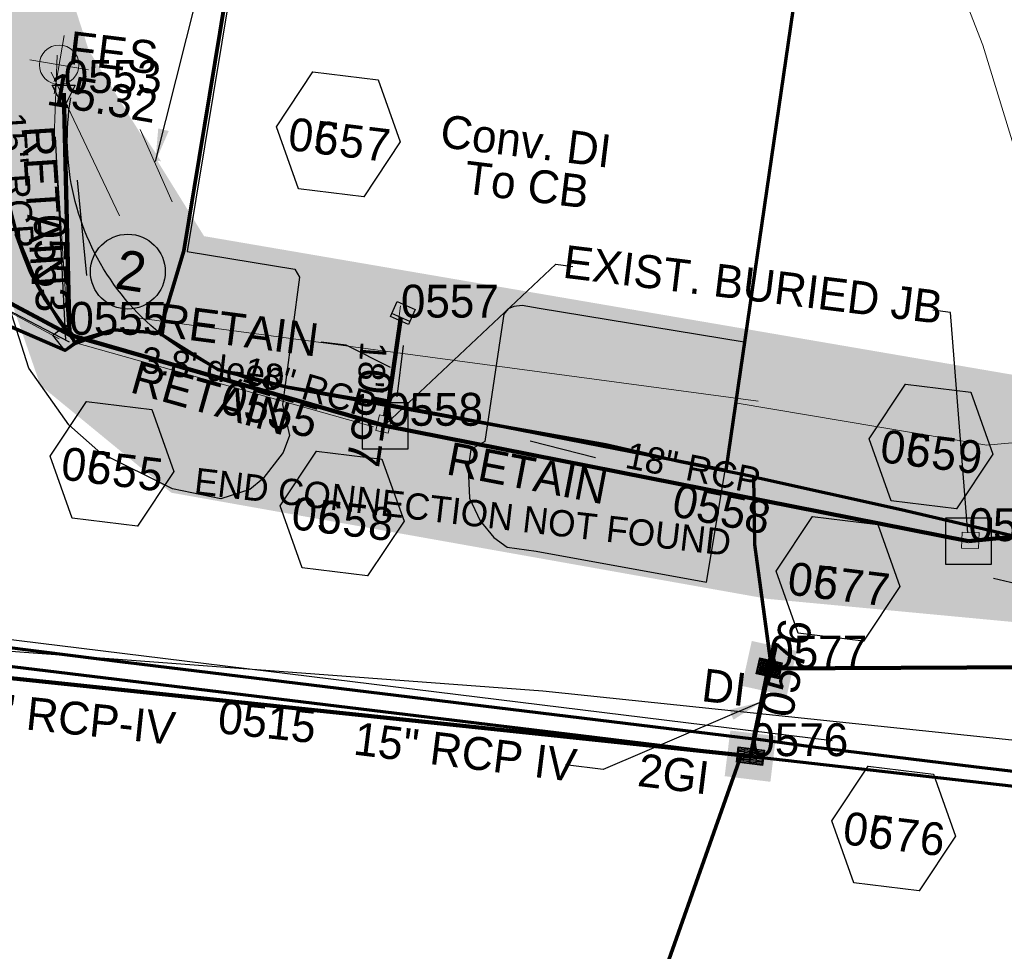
# Model space of a CAD drawing. Extents: x 1160061 to 2574774, y 200346 to 1150371.
# Tile 26 of 123: x 2482550 to 2482699, y 366023 to 366164. Entities that reach past the tile are written whole.
import ezdxf
from ezdxf.enums import TextEntityAlignment as Align

# ---------------------------------------------------------------- set-up
doc = ezdxf.new("R2010")
doc.units = 0
doc.header["$MEASUREMENT"] = 0
for name, pattern in [('DGN Style 2', [29.296317, 17.57779, -11.718527]), ('DGN Style 3', [41.014844, 29.296317, -11.718527]), ('DGN Style 7', [58.592634, 26.366685, -11.718527, 8.788895, -11.718527])]:
    doc.linetypes.add(name, pattern=pattern)
for name, color, linetype, lineweight in [('Exist Drainage Structure Junction Box CELL', 1, 'DGN Style 3', 30), ('Exist Earthen Structure Ditch Cogo Point CELL', 5, 'Continuous', 13), ('Exist Plan Preparation Drainage Notes Label', 31, 'Continuous', 30), ('Exist Plan Preparation Watershed Blue', 5, 'Continuous', 30), ('Exist Structure Minor Drop Inlet', 30, 'Continuous', 13), ('Exist Structure Minor Pipes RCP 15 Inch', 30, 'Continuous', 0), ('Exist Structure Minor Pipes RCP 15 Inch Text', 30, 'Continuous', 13), ('Prop Drainage Structure Box Number Symbol CELL', 9, 'Continuous', 30), ('Prop Drainage Structure Catch Basin Convert From Drop Inlet CELL', 7, 'Continuous', 30), ('Prop Drainage Structure Catch Basin Grate 840 03F Label', 9, 'Continuous', 30), ('Prop Drainage Structure Drop Inlet Grate 2 Wide Slots and Flat Grates 840 20 CELL', 7, 'Continuous', 30), ('Prop Drainage Structure Drop Inlet Grate 2 Wide Slots and Flat Grates 840 20 Label', 9, 'Continuous', 30), ('Prop Drainage Structure Drop Inlet Grate 840 16 CELL', 7, 'Continuous', 30), ('Prop Drainage Structure Drop Inlet Grate 840 16 Label', 9, 'Continuous', 30), ('Prop Drainage Structure Flared End Section Reinforced Concrete Label', 9, 'Continuous', 30), ('Prop Drainage Structure Junction Box Convert From Drop Inlet Label', 9, 'Continuous', 30), ('Prop Drainage Structure Junction Box Label', 9, 'Continuous', 30), ('Prop Drainage Structure Outlet Flared End Section CELL', 9, 'Continuous', 30), ('Prop Drainage Structure Pipe RCP 15in Class III Label', 9, 'Continuous', 30), ('Prop Drainage Structure Pipe RCP 15in Class IV', 9, 'Continuous', 211), ('Prop Drainage Structure Pipe RCP 15in Class IV Label', 9, 'Continuous', 30), ('Prop Drainage Structure Pipe Removal Label', 9, 'Continuous', 30), ('Prop Drainage Structure Plot Symbol 20 Scale', 9, 'DGN Style 2', 13), ('Prop Drainage Structure Plot Symbol 20 Scale CELL', 9, 'DGN Style 2', 13), ('Prop Drainage Structure Plot Symbol 50 Scale', 9, 'DGN Style 2', 13), ('Prop Drainage Structure Plot Symbol 50 Scale CELL', 9, 'DGN Style 2', 13), ('Prop Drainage Structure Retain Label', 9, 'Continuous', 30), ('Prop Plan Preparation Grade to Drain Arrows CELL', 7, 'Continuous', 13), ('Prop Plan Preparation Watershed Pre Construction', 131, 'Continuous', 30)]:
    doc.layers.add(name, color=color, linetype=linetype, lineweight=lineweight)
for name, color, linetype, lineweight, plot in [('Prop Drainage Structure Flowable Fill', 101, 'Continuous', 30, False), ('Scratch_Level_5', 6, 'Continuous', 0, False), ('Scratch_Level_6', 30, 'Continuous', 0, False), ('Scratch_Level_7', 9, 'Continuous', 0, False), ('Scratch_Level_8', 171, 'Continuous', 0, False), ('Scratch_Level_9', 9, 'Continuous', 0, False)]:
    doc.layers.add(name, color=color, linetype=linetype, lineweight=lineweight, plot=plot)
doc.styles.add('Style-font000', font='font000.shx')
doc.styles.add('Style-font001', font='font001.shx')
doc.styles.add('Style-font041', font='font041.shx')
doc.styles.add('Style-GEOMETRICFUTURA_211_M_L', font='GEOMETRICFUTURA_211_M_L.shx')
doc.dimstyles.new('erosion_control', dxfattribs={"dimtxt": 4.99999, "dimasz": 9.99998, "dimexe": 2.499995, "dimexo": 2.499995, "dimgap": 2.499995, "dimtad": 0, "dimtih": 1, "dimtoh": 1, "dimzin": 3, "dimdsep": 46, "dimtxsty": 'Style-GEOMETRICFUTURA_211_M_L', "dimcen": 0.09, "dimaunit": 1, "dimadec": 4, "dimazin": 3, "dimtfac": 1, "dimtofl": 0, "dimtmove": 0, "dimatfit": 1, "dimfxl": 1, "dimtzin": 3, "dimlwd": 106, "dimarcsym": 0})

# ---------------------------------------------------------------- blocks, each defined once
blk = doc.blocks.new('EXIST EARTHEN STRUCTURE DITCH COGO POINT_20')
at = {"layer": 'Exist Earthen Structure Ditch Cogo Point CELL'}
for p, q in [((0, -0.06), (0, 0.06)), ((-0.06, 0), (0.06, 0))]:
    blk.add_line(p, q, dxfattribs=at)
blk.add_circle((0, 0), 0.04, dxfattribs=at)
blk.add_point((0, 0), dxfattribs=at)
blk = doc.blocks.new('PROP TERMINATOR ARROW_175')
at = {"layer": 'Prop Plan Preparation Grade to Drain Arrows CELL', "extrusion": (0, 0, -1)}
blk.add_solid([(5.710468, 0.950265), (0, 0), (4.99999, 0), (5.710468, -0.950265)], dxfattribs=at)
blk = doc.blocks.new('PROP PLAN PREPARATION GRADE TO DRAIN ARROWS_33')
at = {"layer": 'Prop Plan Preparation Grade to Drain Arrows CELL'}
blk.add_line((-7.00001, 0), (4.99999, 0), dxfattribs=at)
blk.add_blockref('PROP TERMINATOR ARROW_175', (4.99999, 0), dxfattribs=at)
blk = doc.blocks.new('PROP DRAINAGE STRUCTURE BOX NUMBER SYMBOL_72')
at = {"layer": 'Scratch_Level_7', "flags": 128}
blk.add_lwpolyline([(-5.000009, 8.944294), (5.000009, 8.944294), (9.47214, 0), (5.000009, -8.944294), (-5.000009, -8.944294), (-9.47214, 0), (-5.000009, 8.944294)], dxfattribs=at)
at = {"layer": 'Scratch_Level_7', "insert": (0.282585, -0.827124), "char_height": 4.99999, "attachment_point": 5, "line_spacing_factor": 0.6, "style": 'Style-GEOMETRICFUTURA_211_M_L'}
blk.add_mtext('\\T1.051;0576', dxfattribs=at)
blk = doc.blocks.new('PROP DRAINAGE STRUCTURE BOX NUMBER SYMBOL_73')
at = {"layer": 'Scratch_Level_7', "flags": 128}
blk.add_lwpolyline([(-5.000009, 8.944294), (5.000009, 8.944294), (9.47214, 0), (5.000009, -8.944294), (-5.000009, -8.944294), (-9.47214, 0), (-5.000009, 8.944294)], dxfattribs=at)
at = {"layer": 'Scratch_Level_7', "insert": (0.340918, -0.827124), "char_height": 4.99999, "attachment_point": 5, "line_spacing_factor": 0.6, "style": 'Style-GEOMETRICFUTURA_211_M_L'}
blk.add_mtext('\\T1.051;0577', dxfattribs=at)
blk = doc.blocks.new('PROP DRAINAGE STRUCTURE BOX NUMBER SYMBOL_94')
at = {"layer": 'Scratch_Level_7', "flags": 128}
blk.add_lwpolyline([(-5.000009, 8.944294), (5.000009, 8.944294), (9.47214, 0), (5.000009, -8.944294), (-5.000009, -8.944294), (-9.47214, 0), (-5.000009, 8.944294)], dxfattribs=at)
at = {"layer": 'Scratch_Level_7', "insert": (0.227282, -0.827124), "char_height": 4.99999, "attachment_point": 5, "line_spacing_factor": 0.6, "style": 'Style-GEOMETRICFUTURA_211_M_L'}
blk.add_mtext('\\T1.051;0555', dxfattribs=at)
blk = doc.blocks.new('PROP DRAINAGE STRUCTURE BOX NUMBER SYMBOL_95')
at = {"layer": 'Scratch_Level_7', "flags": 128}
blk.add_lwpolyline([(-5.000009, 8.944294), (5.000009, 8.944294), (9.47214, 0), (5.000009, -8.944294), (-5.000009, -8.944294), (-9.47214, 0), (-5.000009, 8.944294)], dxfattribs=at)
at = {"layer": 'Scratch_Level_7', "insert": (0.340918, -0.827124), "char_height": 4.99999, "attachment_point": 5, "line_spacing_factor": 0.6, "style": 'Style-GEOMETRICFUTURA_211_M_L'}
blk.add_mtext('\\T1.051;0557', dxfattribs=at)
blk = doc.blocks.new('PROP DRAINAGE STRUCTURE BOX NUMBER SYMBOL_112')
at = {"layer": 'Scratch_Level_7', "flags": 128}
blk.add_lwpolyline([(-5.000009, 8.944294), (5.000009, 8.944294), (9.47214, 0), (5.000009, -8.944294), (-5.000009, -8.944294), (-9.47214, 0), (-5.000009, 8.944294)], dxfattribs=at)
at = {"layer": 'Scratch_Level_7', "insert": (0.284857, -0.827124), "char_height": 4.99999, "attachment_point": 5, "line_spacing_factor": 0.6, "style": 'Style-GEOMETRICFUTURA_211_M_L'}
blk.add_mtext('\\T1.051;0558', dxfattribs=at)
blk = doc.blocks.new('PROP DRAINAGE STRUCTURE BOX NUMBER SYMBOL_113')
at = {"layer": 'Scratch_Level_7', "flags": 128}
blk.add_lwpolyline([(-5.000009, 8.944294), (5.000009, 8.944294), (9.47214, 0), (5.000009, -8.944294), (-5.000009, -8.944294), (-9.47214, 0), (-5.000009, 8.944294)], dxfattribs=at)
at = {"layer": 'Scratch_Level_7', "insert": (0.269706, -0.827124), "char_height": 4.99999, "attachment_point": 5, "line_spacing_factor": 0.6, "style": 'Style-GEOMETRICFUTURA_211_M_L'}
blk.add_mtext('\\T1.051;0559', dxfattribs=at)
blk = doc.blocks.new('PROP DRAINAGE STRUCTURE BOX NUMBER SYMBOL_187')
at = {"layer": 'Prop Drainage Structure Box Number Symbol CELL', "flags": 128}
blk.add_lwpolyline([(-5.000009, 8.944294), (5.000009, 8.944294), (9.47214, 0), (5.000009, -8.944294), (-5.000009, -8.944294), (-9.47214, 0), (-5.000009, 8.944294)], dxfattribs=at)
at = {"layer": 'Prop Drainage Structure Box Number Symbol CELL', "insert": (0.227282, -0.827124), "char_height": 4.99999, "attachment_point": 5, "line_spacing_factor": 0.6, "style": 'Style-GEOMETRICFUTURA_211_M_L'}
blk.add_mtext('\\T1.051;0655', dxfattribs=at)
blk = doc.blocks.new('PROP DRAINAGE STRUCTURE BOX NUMBER SYMBOL_188')
at = {"layer": 'Prop Drainage Structure Box Number Symbol CELL', "flags": 128}
blk.add_lwpolyline([(-5.000009, 8.944294), (5.000009, 8.944294), (9.47214, 0), (5.000009, -8.944294), (-5.000009, -8.944294), (-9.47214, 0), (-5.000009, 8.944294)], dxfattribs=at)
at = {"layer": 'Prop Drainage Structure Box Number Symbol CELL', "insert": (0.340918, -0.827124), "char_height": 4.99999, "attachment_point": 5, "line_spacing_factor": 0.6, "style": 'Style-GEOMETRICFUTURA_211_M_L'}
blk.add_mtext('\\T1.051;0657', dxfattribs=at)
blk = doc.blocks.new('PROP DRAINAGE STRUCTURE BOX NUMBER SYMBOL_189')
at = {"layer": 'Prop Drainage Structure Box Number Symbol CELL', "flags": 128}
blk.add_lwpolyline([(-5.000009, 8.944294), (5.000009, 8.944294), (9.47214, 0), (5.000009, -8.944294), (-5.000009, -8.944294), (-9.47214, 0), (-5.000009, 8.944294)], dxfattribs=at)
at = {"layer": 'Prop Drainage Structure Box Number Symbol CELL', "insert": (0.284857, -0.827124), "char_height": 4.99999, "attachment_point": 5, "line_spacing_factor": 0.6, "style": 'Style-GEOMETRICFUTURA_211_M_L'}
blk.add_mtext('\\T1.051;0658', dxfattribs=at)
blk = doc.blocks.new('PROP DRAINAGE STRUCTURE BOX NUMBER SYMBOL_190')
at = {"layer": 'Prop Drainage Structure Box Number Symbol CELL', "flags": 128}
blk.add_lwpolyline([(-5.000009, 8.944294), (5.000009, 8.944294), (9.47214, 0), (5.000009, -8.944294), (-5.000009, -8.944294), (-9.47214, 0), (-5.000009, 8.944294)], dxfattribs=at)
at = {"layer": 'Prop Drainage Structure Box Number Symbol CELL', "insert": (0.269706, -0.827124), "char_height": 4.99999, "attachment_point": 5, "line_spacing_factor": 0.6, "style": 'Style-GEOMETRICFUTURA_211_M_L'}
blk.add_mtext('\\T1.051;0659', dxfattribs=at)
blk = doc.blocks.new('PROP DRAINAGE STRUCTURE BOX NUMBER SYMBOL_191')
at = {"layer": 'Prop Drainage Structure Box Number Symbol CELL', "flags": 128}
blk.add_lwpolyline([(-5.000009, 8.944294), (5.000009, 8.944294), (9.47214, 0), (5.000009, -8.944294), (-5.000009, -8.944294), (-9.47214, 0), (-5.000009, 8.944294)], dxfattribs=at)
at = {"layer": 'Prop Drainage Structure Box Number Symbol CELL', "insert": (0.340918, -0.827124), "char_height": 4.99999, "attachment_point": 5, "line_spacing_factor": 0.6, "style": 'Style-GEOMETRICFUTURA_211_M_L'}
blk.add_mtext('\\T1.051;0677', dxfattribs=at)
blk = doc.blocks.new('PROP DRAINAGE STRUCTURE BOX NUMBER SYMBOL_192')
at = {"layer": 'Prop Drainage Structure Box Number Symbol CELL', "flags": 128}
blk.add_lwpolyline([(-5.000009, 8.944294), (5.000009, 8.944294), (9.47214, 0), (5.000009, -8.944294), (-5.000009, -8.944294), (-9.47214, 0), (-5.000009, 8.944294)], dxfattribs=at)
at = {"layer": 'Prop Drainage Structure Box Number Symbol CELL', "insert": (0.282585, -0.827124), "char_height": 4.99999, "attachment_point": 5, "line_spacing_factor": 0.6, "style": 'Style-GEOMETRICFUTURA_211_M_L'}
blk.add_mtext('\\T1.051;0676', dxfattribs=at)
blk = doc.blocks.new('PROP DRAINAGE STRUCTURE OUTLET FLARED END SECTION_3')
at = {"layer": 'Prop Drainage Structure Outlet Flared End Section CELL', "flags": 128}
blk.add_lwpolyline([(-4.24265, 0), (-2.255154, 0), (1.182339, 1.749996), (1.182339, -1.749996), (-2.255154, 0)], dxfattribs=at)
blk = doc.blocks.new('EXIST DRAINAGE STRUCTURE JUNCTION BOX')
at = {"layer": 'Exist Drainage Structure Junction Box CELL', "flags": 128}
blk.add_lwpolyline([(-3.5, -3.5), (3.5, -3.5), (3.5, 3.5), (-3.5, 3.5), (-3.5, -3.5)], close=True, dxfattribs=at)
blk = doc.blocks.new('EXIST DRAINAGE STRUCTURE JUNCTION BOX_1')
at = {"layer": 'Exist Drainage Structure Junction Box CELL', "flags": 128}
blk.add_lwpolyline([(-3.5, -3.5), (3.5, -3.5), (3.5, 3.5), (-3.5, 3.5), (-3.5, -3.5)], close=True, dxfattribs=at)
blk = doc.blocks.new('PROP DRAINAGE STRUCTURE CATCH BASIN CONVERT FROM DROP INLET_1')
at = {"layer": 'Prop Drainage Structure Catch Basin Convert From Drop Inlet CELL', "flags": 128}
blk.add_lwpolyline([(1.499997, 0), (-1.499997, 0), (-1.499997, 1.999996), (1.499997, 1.999996), (1.499997, -0.499999), (-1.499997, -0.499999), (-1.499997, 0)], dxfattribs=at)
at = {"layer": 'Prop Drainage Structure Plot Symbol 20 Scale'}
blk.add_solid([(-2.00004, 2.00004), (2.00004, 2.00004), (-2.00004, -2.00004), (2.00004, -2.00004)], dxfattribs=at)
at = {"layer": 'Prop Drainage Structure Plot Symbol 50 Scale', "extrusion": (0, 0, -1)}
blk.add_solid([(3.5, 3.5), (-3.5, 3.5), (3.5, -3.5), (-3.5, -3.5)], dxfattribs=at)
blk = doc.blocks.new('PROP DRAINAGE STRUCTURE CATCH BASIN CONVERT FROM DROP INLET_2')
at = {"layer": 'Prop Drainage Structure Catch Basin Convert From Drop Inlet CELL', "flags": 128}
blk.add_lwpolyline([(1.499997, 0), (-1.499997, 0), (-1.499997, 1.999996), (1.499997, 1.999996), (1.499997, -0.499999), (-1.499997, -0.499999), (-1.499997, 0)], dxfattribs=at)
at = {"layer": 'Prop Drainage Structure Plot Symbol 20 Scale', "extrusion": (0, 0, -1)}
blk.add_solid([(2.00004, 2.00004), (-2.00004, 2.00004), (2.00004, -2.00004), (-2.00004, -2.00004)], dxfattribs=at)
at = {"layer": 'Prop Drainage Structure Plot Symbol 50 Scale', "extrusion": (0, 0, -1)}
blk.add_solid([(3.5, 3.5), (-3.5, 3.5), (3.5, -3.5), (-3.5, -3.5)], dxfattribs=at)
blk = doc.blocks.new('PROP DRAINAGE STRUCTURE DROP INLET GRATE 840 16_13')
at = {"layer": 'Prop Drainage Structure Drop Inlet Grate 840 16 CELL', "color": 7, "flags": 128}
for points in [[(-1.75, 1.25), (1.75, 1.25), (1.75, -1.25), (-1.75, -1.25), (-1.75, -1.25), (-1.75, 1.25)], [(-1.66667, 1.16667), (1.66667, 1.16667), (1.66667, -1.16667), (-1.66667, -1.16667), (-1.66667, -1.16667), (-1.66667, 1.16667)], [(0, -1.15627), (0, 1.15627), (1.65627, 1.15627), (1.65627, -1.15627), (-1.65627, -1.15627), (-1.65627, 1.15627), (0, 1.15627)], [(-1.52087, 1.03387), (-0.125, 1.03387), (-0.125, 0.86717), (-1.52087, 0.86717), (-1.52087, 1.03387)], [(-1.52087, 0.76817), (-0.125, 0.76817), (-0.125, 0.60147), (-1.52087, 0.60147), (-1.52087, 0.76817)], [(-1.52087, 0.50247), (-0.125, 0.50247), (-0.125, 0.33577), (-1.52087, 0.33577), (-1.52087, 0.50247)], [(-1.52087, 0.23677), (-0.125, 0.23677), (-0.125, 0.07007), (-1.52087, 0.07007), (-1.52087, 0.23677)], [(0.125, 1.03387), (1.52087, 1.03387), (1.52087, 0.86717), (0.125, 0.86717), (0.125, 1.03387)], [(0.125, 0.76817), (1.52087, 0.76817), (1.52087, 0.60147), (0.125, 0.60147), (0.125, 0.76817)], [(0.125, 0.50247), (1.52087, 0.50247), (1.52087, 0.33577), (0.125, 0.33577), (0.125, 0.50247)], [(0.125, 0.23677), (1.52087, 0.23677), (1.52087, 0.07007), (0.125, 0.07007), (0.125, 0.23677)], [(-1.52087, -0.02893), (-0.125, -0.02893), (-0.125, -0.19563), (-1.52087, -0.19563), (-1.52087, -0.02893)], [(-1.52087, -0.29463), (-0.125, -0.29463), (-0.125, -0.46133), (-1.52087, -0.46133), (-1.52087, -0.29463)], [(-1.52087, -0.56033), (-0.125, -0.56033), (-0.125, -0.72703), (-1.52087, -0.72703), (-1.52087, -0.56033)], [(-1.52087, -0.82603), (-0.125, -0.82603), (-0.125, -1.03387), (-1.52087, -1.03387), (-1.52087, -0.82603), (-1.52087, -0.82603)], [(0.125, -0.02893), (1.52087, -0.02893), (1.52087, -0.19563), (0.125, -0.19563), (0.125, -0.02893)], [(0.125, -0.29463), (1.52087, -0.29463), (1.52087, -0.46133), (0.125, -0.46133), (0.125, -0.29463)], [(0.125, -0.56033), (1.52087, -0.56033), (1.52087, -0.72703), (0.125, -0.72703), (0.125, -0.56033)], [(0.125, -0.82603), (1.52087, -0.82603), (1.52087, -1.03387), (0.125, -1.03387), (0.125, -0.82603), (0.125, -0.82603)]]:
    blk.add_lwpolyline(points, dxfattribs=at)
at = {"layer": 'Prop Drainage Structure Plot Symbol 20 Scale', "extrusion": (0, 0, -1)}
blk.add_solid([(2.00004, 2.00004), (-2.00004, 2.00004), (2.00004, -2.00004), (-2.00004, -2.00004)], dxfattribs=at)
at = {"layer": 'Prop Drainage Structure Plot Symbol 50 Scale', "extrusion": (0, 0, -1)}
blk.add_solid([(3.5, 3.5), (-3.5, 3.5), (3.5, -3.5), (-3.5, -3.5)], dxfattribs=at)
blk = doc.blocks.new('PROP DRAINAGE STRUCTURE DROP INLET GRATE 2 WIDE SLOTS AND FLAT GRATES 840 20_5')
at = {"layer": 'Prop Drainage Structure Drop Inlet Grate 2 Wide Slots and Flat Grates 840 20 CELL', "flags": 128}
for points in [[(-2, 1.16665), (2, 1.16665), (2, -1.16665), (-2, -1.16665), (-2, 1.16665), (-2, 1.16665)], [(-1.9375, 1.10415), (1.9375, 1.10415), (1.9375, -1.10415), (-1.9375, -1.10415), (-1.9375, 1.10415)], [(-1.9271, 1.09375), (-0.0104, 1.09375), (-0.0104, -1.09375), (-1.9271, -1.09375), (-1.9271, 1.09375)], [(-1.84377, 0.90625), (-1.01047, 0.90625), (-1.01047, 0.63545), (-1.84377, 0.63545), (-1.84377, 0.90625)], [(-1.84377, 0.52085), (-1.01047, 0.52085), (-1.01047, 0.25005), (-1.84377, 0.25005), (-1.84377, 0.52085)], [(-1.84377, 0.13545), (-1.01047, 0.13545), (-1.01047, -0.13535), (-1.84377, -0.13535), (-1.84377, 0.13545)], [(-0.92717, 0.90625), (-0.09373, 0.90625), (-0.09373, 0.63545), (-0.92717, 0.63545), (-0.92717, 0.90625)], [(-0.92717, 0.52085), (-0.09373, 0.52085), (-0.09373, 0.25005), (-0.92717, 0.25005), (-0.92717, 0.52085)], [(-0.92717, 0.13545), (-0.09373, 0.13545), (-0.09373, -0.13535), (-0.92717, -0.13535), (-0.92717, 0.13545)], [(0.0104, 1.09375), (1.9271, 1.09375), (1.9271, -1.09375), (0.0104, -1.09375), (0.0104, 1.09375)], [(0.09373, 0.90625), (0.92703, 0.90625), (0.92703, 0.63545), (0.09373, 0.63545), (0.09373, 0.90625)], [(0.09373, 0.52085), (0.92703, 0.52085), (0.92703, 0.25005), (0.09373, 0.25005), (0.09373, 0.52085)], [(0.09373, 0.13545), (0.92703, 0.13545), (0.92703, -0.13535), (0.09373, -0.13535), (0.09373, 0.13545)], [(1.01033, 0.90625), (1.84377, 0.90625), (1.84377, 0.63545), (1.01033, 0.63545), (1.01033, 0.90625)], [(1.01033, 0.52085), (1.84377, 0.52085), (1.84377, 0.25005), (1.01033, 0.25005), (1.01033, 0.52085)], [(1.01033, 0.13545), (1.84377, 0.13545), (1.84377, -0.13535), (1.01033, -0.13535), (1.01033, 0.13545)], [(-1.84377, -0.24995), (-1.01047, -0.24995), (-1.01047, -0.52075), (-1.84377, -0.52075), (-1.84377, -0.24995)], [(-1.84377, -0.63545), (-1.01047, -0.63545), (-1.01047, -0.90625), (-1.84377, -0.90625), (-1.84377, -0.63545)], [(-0.92717, -0.24995), (-0.09373, -0.24995), (-0.09373, -0.52075), (-0.92717, -0.52075), (-0.92717, -0.24995)], [(-0.92717, -0.63545), (-0.09373, -0.63545), (-0.09373, -0.90625), (-0.92717, -0.90625), (-0.92717, -0.63545)], [(0.09373, -0.24995), (0.92703, -0.24995), (0.92703, -0.52075), (0.09373, -0.52075), (0.09373, -0.24995)], [(0.09373, -0.63545), (0.92703, -0.63545), (0.92703, -0.90625), (0.09373, -0.90625), (0.09373, -0.63545)], [(1.01033, -0.24995), (1.84377, -0.24995), (1.84377, -0.52075), (1.01033, -0.52075), (1.01033, -0.24995)], [(1.01033, -0.63545), (1.84377, -0.63545), (1.84377, -0.90625), (1.01033, -0.90625), (1.01033, -0.63545)]]:
    blk.add_lwpolyline(points, dxfattribs=at)
at = {"layer": 'Prop Drainage Structure Plot Symbol 20 Scale CELL'}
blk.add_solid([(-2.00004, 2.00004), (2.00004, 2.00004), (-2.00004, -2.00004), (2.00004, -2.00004)], dxfattribs=at)
at = {"layer": 'Prop Drainage Structure Plot Symbol 50 Scale CELL'}
blk.add_solid([(-3.5, 3.5), (3.5, 3.5), (-3.5, -3.5), (3.5, -3.5)], dxfattribs=at)

msp = doc.modelspace()

# ---------------------------------------------------------------- hatches: boundary and pattern name
at = {"layer": 'Scratch_Level_6'}
msp.add_hatch(color=256, dxfattribs=at).paths.add_polyline_path([(2482790.89, 366064.07), (2482663.29, 366076.09), (2482572.65, 366092.23), (2482552.75, 366108.56), (2482544.74, 366131.67), (2482543.44, 366156.35), (2482549.89, 366191.13), (2482560.1, 366159.5), (2482572.77, 366139.07), (2482577.62, 366131.24), (2482732.75, 366104.64), (2482751.63, 366079.97), (2482756.61, 366073.45), (2482802.97, 366072.35), (2482881.71, 366082.07), (2482880.46, 366078), (2482847.82, 366068.35)])

# ---------------------------------------------------------------- linework, layer by layer
msp.add_line((2482673.08, 366054.51), (2482448.27, 366082.17))
at = {"extrusion": (0, 0, -1)}
for centre, radius, start, end in [((-2482594.84, 366145.99), 38, 279.4305, 9.4863), ((-2482331.31, 364559.38), 1570.35, 99.4305, 103.5507), ((-2482810.07, 366545.84), 480, 270.0115, 283.5507)]:
    msp.add_arc(centre, radius, start, end, dxfattribs=at)
at = {"layer": 'Exist Plan Preparation Drainage Notes Label'}
msp.add_circle((2482566.04, 366125.85), 5.69, dxfattribs=at)
msp.add_solid([(2482606.95, 366106.8), (2482608.8, 366111.61), (2482606.32, 366111.92)], dxfattribs=at)
at = {"layer": 'Exist Plan Preparation Watershed Blue', "color": 5, "linetype": 'Continuous', "lineweight": 70}
msp.add_line((2482661.13, 366054.64), (2482663.75, 366066.49), dxfattribs=at)
at = {"layer": 'Exist Plan Preparation Watershed Blue', "color": 5, "linetype": 'Continuous', "lineweight": 70, "flags": 128}
for points in [[(2482549.04, 366131.57), (2482550.26, 366128.17), (2482551.25, 366125.72), (2482553.48, 366121.62), (2482558.16, 366114.97), (2482563.87, 366117.02), (2482570.78, 366116.52), (2482574.57, 366129.03), (2482580.02, 366162.21), (2482586.29, 366201.38), (2482598.25, 366273.6)], [(2482533.53, 366070.51), (2482552.86, 366068.07), (2482565.69, 366066.49), (2482661.12, 366054.79), (2482661.12, 366054.79), (2482663.74, 366066.68), (2482661.33, 366084.38), (2482661.2, 366094.66), (2482649.98, 366096.93), (2482638.67, 366099.51), (2482623.36, 366102.26), (2482602.71, 366106.14), (2482590.25, 366108.26), (2482579.74, 366110.95), (2482574.52, 366113.95), (2482570.78, 366116.52), (2482563.87, 366117.02), (2482558.48, 366115.38), (2482556.5, 366113.84), (2482509.62, 366134.28)], [(2482707.06, 366049.11), (2482694.63, 366050.56), (2482670.21, 366053.52), (2482661.12, 366054.79), (2482663.67, 366067.14), (2482661.33, 366084.38), (2482661.2, 366094.66), (2482683.57, 366089.7), (2482702.61, 366085.21)]]:
    msp.add_lwpolyline(points, dxfattribs=at)
for points in [[(2482656.96, 366095.66), (2482674.44, 366215.65), (2482636.07, 366224.66), (2482592.62, 366238.39), (2482574.57, 366129.03), (2482570.78, 366116.52), (2482579.74, 366110.95), (2482590.25, 366108.26), (2482623.36, 366102.26), (2482656.96, 366095.66)], [(2482656.96, 366095.66), (2482674.44, 366215.65), (2482636.07, 366224.66), (2482592.62, 366238.39), (2482574.57, 366129.03), (2482570.78, 366116.52), (2482579.74, 366110.95), (2482590.25, 366108.26), (2482623.36, 366102.26), (2482656.96, 366095.66)], [(2482656.96, 366095.66), (2482674.44, 366215.65), (2482636.07, 366224.66), (2482592.62, 366238.39), (2482574.57, 366129.03), (2482570.78, 366116.52), (2482579.74, 366110.95), (2482590.25, 366108.26), (2482623.36, 366102.26), (2482656.96, 366095.66)], [(2482656.96, 366095.66), (2482674.44, 366215.65), (2482636.07, 366224.66), (2482592.62, 366238.39), (2482574.57, 366129.03), (2482570.78, 366116.52), (2482579.74, 366110.95), (2482590.25, 366108.26), (2482623.36, 366102.26), (2482656.96, 366095.66)], [(2482531.36, 366160.53), (2482547.49, 366153.9), (2482546.86, 366147.49), (2482546.97, 366142.35), (2482547.78, 366136.64), (2482549.27, 366131), (2482552, 366124.33), (2482555.71, 366118.18), (2482558.16, 366114.97), (2482556.5, 366113.84), (2482503.97, 366136.59), (2482506.44, 366140.08), (2482507.61, 366141.5), (2482508.15, 366143.59), (2482510.23, 366142.17), (2482530, 366152.45), (2482531.36, 366160.53)], [(2482482.15, 366025.78), (2482499.98, 366071.7), (2482505.01, 366071.08), (2482509.58, 366070.51), (2482634.84, 366055.33), (2482659.23, 366052.34), (2482642.88, 366006), (2482482.15, 366025.78)], [(2482915.23, 365972.49), (2482857.54, 365979.59), (2482642.88, 366006), (2482659.23, 366052.34), (2482748.8, 366042.16), (2482762.82, 366041.08), (2482777.98, 366040.17), (2482789.04, 366039.7), (2482800.02, 366039.39), (2482809.08, 366039.54), (2482820.46, 366039.35), (2482828.9, 366039.56), (2482836.73, 366039.87), (2482843.13, 366040.47), (2482851.54, 366040.79), (2482856.06, 366041.16), (2482884.21, 366044.83), (2482913.53, 366050.06), (2482916.62, 366036.54), (2482919.6, 366023.39), (2482916.65, 366022.57), (2482915.23, 365972.49)]]:
    msp.add_lwpolyline(points, close=True, dxfattribs=at)
at = {"layer": 'Exist Structure Minor Drop Inlet', "flags": 128}
for points in [[(2482603.72, 366101.69), (2482605.58, 366101.26), (2482606.13, 366103.64), (2482604.28, 366104.07), (2482603.72, 366101.69)], [(2482692.74, 366083.81), (2482695.35, 366083.73), (2482695.42, 366086.16), (2482692.82, 366086.24), (2482692.74, 366083.81)]]:
    msp.add_lwpolyline(points, close=True, dxfattribs=at)
at = {"layer": 'Exist Structure Minor Pipes RCP 15 Inch'}
for p, q in [((2482555.04, 366145.49), (2482556.95, 366116.31)), ((2482505.69, 366142.35), (2482555.61, 366115.65)), ((2482605.34, 366104.22), (2482607.49, 366120.67)), ((2482603.38, 366102.26), (2482557.57, 366115.18))]:
    msp.add_line(p, q, dxfattribs=at)
at = {"layer": 'Prop Drainage Structure Flowable Fill'}
for p, q in [((2482555.01, 366146.32), (2482556.57, 366115.4)), ((2482503.64, 366142.88), (2482557.13, 366115.19))]:
    msp.add_line(p, q, dxfattribs=at)
at = {"layer": 'Prop Drainage Structure Pipe RCP 15in Class IV'}
for p, q in [((2482499.52, 366069.15), (2482660.65, 366052.18)), ((2482663.53, 366065.52), (2482859.36, 366066.37)), ((2482660.65, 366052.18), (2482663.53, 366065.52))]:
    msp.add_line(p, q, dxfattribs=at)
at = {"layer": 'Prop Drainage Structure Pipe Removal Label'}
msp.add_solid([(2482605.94, 366111.27), (2482602.04, 366114.64), (2482600.91, 366112.4)], dxfattribs=at)
at = {"layer": 'Prop Plan Preparation Watershed Pre Construction', "color": 200, "flags": 128}
for points in [[(2482605.4, 366312.24), (2482575.06, 366128.9), (2482591.4, 366126.2), (2482592.14, 366125.02), (2482589.99, 366108.98), (2482589.54, 366105.65), (2482590.62, 366100.95), (2482589.67, 366098.37), (2482586.54, 366094.36), (2482586.54, 366094.36), (2482584.57, 366092.73), (2482580.16, 366091.3), (2482572.82, 366092.8), (2482561.91, 366098.26), (2482557.06, 366102.55), (2482551.01, 366111.15), (2482546.53, 366124.99), (2482545.46, 366130.42), (2482544.43, 366137.93), (2482543.68, 366148.8), (2482544.65, 366162.44), (2482567.55, 366299.36)], [(2482710.59, 366053.57), (2482629.13, 366062.06), (2482499.98, 366071.7), (2482482.15, 366025.78), (2482642.88, 366006), (2482642.9, 366006), (2482797.14, 365987.03)]]:
    msp.add_lwpolyline(points, dxfattribs=at)
msp.add_lwpolyline([(2482628.54, 366120.24), (2482625.98, 366120.72), (2482624.69, 366120.54), (2482623.85, 366120.17), (2482623.19, 366119.37), (2482622.78, 366116.68), (2482620.3, 366100.03), (2482618.18, 366098.8), (2482617.77, 366095.92), (2482617.99, 366091.42), (2482619.59, 366087.94), (2482621.67, 366085.41), (2482623.7, 366083.97), (2482628.11, 366083.37), (2482654, 366078.65), (2482656.88, 366095.9), (2482659.7, 366115.13), (2482628.54, 366120.24)], close=True, dxfattribs=at)
at = {"layer": 'Scratch_Level_5'}
for p, q in [((2482555.32, 366158.75), (2482554.84, 366146.28)), ((2482564.79, 366134.34), (2482554.37, 366156.19)), ((2482661.84, 366106.15), (2482566.3, 366118.98))]:
    msp.add_line(p, q, dxfattribs=at)
at = {"layer": 'Scratch_Level_5', "flags": 128}
msp.add_lwpolyline([(2482658.34, 366105.9), (2482696.58, 366099.44), (2482710.29, 366100.75), (2482709.7, 366115.48), (2482695.96, 366160.3), (2482674.44, 366215.65), (2482658.34, 366105.9)], close=True, dxfattribs=at)
at = {"layer": 'Scratch_Level_9', "lineweight": 120}
for p, q in [((2482556.3, 366153), (2482557.16, 366116.24)), ((2482504.39, 366144.44), (2482557.16, 366116.24)), ((2482607.54, 366118.86), (2482605.14, 366102.41)), ((2482557.16, 366116.24), (2482605.14, 366102.41)), ((2482605.14, 366102.41), (2482693.81, 366084.87)), ((2482693.81, 366084.87), (2482766.18, 366091.81))]:
    msp.add_line(p, q, dxfattribs=at)

# ---------------------------------------------------------------- block references
at = {"layer": 'Exist Drainage Structure Junction Box CELL'}
for name, p in [('EXIST DRAINAGE STRUCTURE JUNCTION BOX', (2482605.14, 366102.41)), ('EXIST DRAINAGE STRUCTURE JUNCTION BOX_1', (2482693.81, 366084.87))]:
    msp.add_blockref(name, p, dxfattribs=at)
at = {"layer": 'Exist Earthen Structure Ditch Cogo Point CELL', "xscale": 75, "yscale": 75, "zscale": 75, "rotation": 350.238546}
msp.add_blockref('EXIST EARTHEN STRUCTURE DITCH COGO POINT_20', (2482555.6, 366157.3), dxfattribs=at)
at = {"layer": 'Prop Drainage Structure Box Number Symbol CELL', "rotation": 353.002296}
for name, p in [('PROP DRAINAGE STRUCTURE BOX NUMBER SYMBOL_188', (2482598.04, 366146.72)), ('PROP DRAINAGE STRUCTURE BOX NUMBER SYMBOL_190', (2482688.1, 366099.25)), ('PROP DRAINAGE STRUCTURE BOX NUMBER SYMBOL_187', (2482563.65, 366096.62)), ('PROP DRAINAGE STRUCTURE BOX NUMBER SYMBOL_189', (2482598.61, 366089.08)), ('PROP DRAINAGE STRUCTURE BOX NUMBER SYMBOL_191', (2482673.95, 366079.15)), ('PROP DRAINAGE STRUCTURE BOX NUMBER SYMBOL_192', (2482682.42, 366041.17))]:
    msp.add_blockref(name, p, dxfattribs=at)
at = {"layer": 'Prop Drainage Structure Outlet Flared End Section CELL', "color": 1, "linetype": 'DGN Style 7', "lineweight": 70, "rotation": 90}
msp.add_blockref('PROP DRAINAGE STRUCTURE OUTLET FLARED END SECTION_3', (2482556.3, 366153), dxfattribs=at)
at = {"layer": 'Prop Drainage Structure Plot Symbol 20 Scale'}
for name, p, rotation in [('PROP DRAINAGE STRUCTURE CATCH BASIN CONVERT FROM DROP INLET_2', (2482607.54, 366118.86), 336.262955), ('PROP DRAINAGE STRUCTURE CATCH BASIN CONVERT FROM DROP INLET_1', (2482557.16, 366116.24), 128.291572)]:
    msp.add_blockref(name, p, dxfattribs=dict(at, rotation=rotation))
at = {"layer": 'Prop Drainage Structure Plot Symbol 50 Scale', "rotation": 167.560788}
msp.add_blockref('PROP DRAINAGE STRUCTURE DROP INLET GRATE 840 16_13', (2482663.53, 366065.52), dxfattribs=at)
at = {"layer": 'Prop Drainage Structure Plot Symbol 50 Scale CELL', "rotation": 172.985697}
msp.add_blockref('PROP DRAINAGE STRUCTURE DROP INLET GRATE 2 WIDE SLOTS AND FLAT GRATES 840 20_5', (2482660.65, 366052.18), dxfattribs=at)
at = {"layer": 'Prop Plan Preparation Grade to Drain Arrows CELL', "rotation": 113.804471}
msp.add_blockref('PROP PLAN PREPARATION GRADE TO DRAIN ARROWS_33', (2482569.95, 366142.86), dxfattribs=at)
at = {"layer": 'Scratch_Level_7', "rotation": 353.002296}
for name, p in [('PROP DRAINAGE STRUCTURE BOX NUMBER SYMBOL_95', (2482598.04, 366146.72)), ('PROP DRAINAGE STRUCTURE BOX NUMBER SYMBOL_113', (2482688.1, 366099.25)), ('PROP DRAINAGE STRUCTURE BOX NUMBER SYMBOL_94', (2482563.65, 366096.62)), ('PROP DRAINAGE STRUCTURE BOX NUMBER SYMBOL_112', (2482598.61, 366089.08)), ('PROP DRAINAGE STRUCTURE BOX NUMBER SYMBOL_73', (2482673.95, 366079.15)), ('PROP DRAINAGE STRUCTURE BOX NUMBER SYMBOL_72', (2482682.42, 366041.17))]:
    msp.add_blockref(name, p, dxfattribs=at)

# ---------------------------------------------------------------- texts
at = {"layer": 'Exist Earthen Structure Ditch Cogo Point CELL', "style": 'Style-GEOMETRICFUTURA_211_M_L'}
msp.add_text('15.32', height=5, rotation=350.2385, dxfattribs=at).set_placement((2482554.37, 366156.19), align=Align.TOP_LEFT)
at = {"layer": 'Exist Plan Preparation Drainage Notes Label', "style": 'Style-font000'}
msp.add_text('2', height=6, rotation=351.288, dxfattribs=at).set_placement((2482563.88, 366123.33))
at = {"layer": 'Exist Plan Preparation Drainage Notes Label', "style": 'Style-font001'}
msp.add_text("3.8' deep", height=4, rotation=353.3861, dxfattribs=at).set_placement((2482579, 366111.23), align=Align.MIDDLE_CENTER)
at = {"layer": 'Exist Structure Minor Pipes RCP 15 Inch Text', "style": 'Style-font001'}
for s, rotation, p in [('15" RCP', 273.7473, (2482549.15, 366139.74)), ('18"', 265.7109, (2482603.15, 366111.25)), ('18" RCP', 343.7085, (2482593.66, 366108.24)), ('18" RCP', 348.6445, (2482651.95, 366095.99)), ('END CONNECTION NOT FOUND', 353.3861, (2482616.95, 366089.33))]:
    msp.add_text(s, height=4, rotation=rotation, dxfattribs=at).set_placement(p, align=Align.MIDDLE_CENTER)
at = {"layer": 'Prop Drainage Structure Drop Inlet Grate 2 Wide Slots and Flat Grates 840 20 Label', "style": 'Style-GEOMETRICFUTURA_211_M_L'}
msp.add_text('2GI', height=5, rotation=353.0023, dxfattribs=at).set_placement((2482649, 366049.49), align=Align.MIDDLE_CENTER)
at = {"layer": 'Prop Drainage Structure Drop Inlet Grate 840 16 Label', "style": 'Style-GEOMETRICFUTURA_211_M_L'}
msp.add_text('DI', height=5, rotation=353.0023, dxfattribs=at).set_placement((2482656.69, 366062.65), align=Align.MIDDLE_CENTER)
at = {"layer": 'Prop Drainage Structure Flared End Section Reinforced Concrete Label', "insert": (2482563.96, 366159.08), "char_height": 5, "attachment_point": 5, "rotation": 353.0023, "line_spacing_factor": 0.6, "style": 'Style-GEOMETRICFUTURA_211_M_L'}
msp.add_mtext('\\T1.058;FES', dxfattribs=at)
at = {"layer": 'Prop Drainage Structure Junction Box Convert From Drop Inlet Label', "insert": (2482626.14, 366142.41), "char_height": 5, "attachment_point": 5, "rotation": 353.0023, "line_spacing_factor": 0.786545, "style": 'Style-GEOMETRICFUTURA_211_M_L'}
msp.add_mtext('Conv. DI\\P To CB', dxfattribs=at)
at = {"layer": 'Prop Drainage Structure Junction Box Label', "style": 'Style-GEOMETRICFUTURA_211_M_L'}
msp.add_text('EXIST. BURIED JB', height=5, rotation=353.0023, dxfattribs=at).set_placement((2482661.07, 366123.9), align=Align.MIDDLE_CENTER)
at = {"layer": 'Prop Drainage Structure Pipe RCP 15in Class III Label', "style": 'Style-GEOMETRICFUTURA_211_M_L'}
msp.add_text('15" RCP IV', height=5, rotation=352.8995, dxfattribs=at).set_placement((2482617.32, 366052.83), align=Align.MIDDLE_CENTER)
at = {"layer": 'Prop Drainage Structure Pipe RCP 15in Class IV Label', "style": 'Style-GEOMETRICFUTURA_211_M_L'}
msp.add_text('15" RCP-IV ', height=5, rotation=353.9865, dxfattribs=at).set_placement((2482557.07, 366058.06), align=Align.MIDDLE_CENTER)
at = {"layer": 'Prop Drainage Structure Retain Label', "style": 'Style-GEOMETRICFUTURA_211_M_L'}
for rotation, p in [(273.7473, (2482555.67, 366135.97)), (352.5345, (2482583.13, 366119.48)), (344.2502, (2482579.34, 366109.04)), (349.1571, (2482627.24, 366097.67))]:
    msp.add_text('RETAIN', height=5, rotation=rotation, dxfattribs=at).set_placement(p, align=Align.TOP_CENTER)
at = {"layer": 'Scratch_Level_8', "linetype": 'Continuous', "style": 'Style-font041'}
for s, p in [('0553', (2482556.3, 366158)), ('0557', (2482607.54, 366123.86)), ('0555', (2482557.16, 366121.24)), ('0558', (2482605.14, 366107.41)), ('0559', (2482693.81, 366089.87)), ('0577', (2482663.53, 366070.52)), ('0576', (2482660.65, 366057.18))]:
    msp.add_text(s, height=5, dxfattribs=at).set_placement(p, align=Align.TOP_LEFT)
at = {"layer": 'Scratch_Level_8', "linetype": 'Continuous', "lineweight": 30, "style": 'Style-font041'}
for s, rotation, p in [('0553', 271.3473, (2482556.73, 366134.62)), ('0557', 261.7002, (2482606.34, 366110.63)), ('0555', 343.9131, (2482581.15, 366109.33)), ('0558', 348.8124, (2482649.48, 366093.64)), ('0576', 77.8023, (2482662.09, 366058.85)), ('0515', 353.9865, (2482580.08, 366060.67))]:
    msp.add_text(s, height=5, rotation=rotation, dxfattribs=at).set_placement(p, align=Align.TOP_LEFT)

# ---------------------------------------------------------------- leaders
at = {"layer": 'Exist Plan Preparation Drainage Notes Label'}
for points in [[(2482559.79, 366125.25), (2482558.37, 366139.77)], [(2482606.95, 366106.8), (2482607.91, 366114.62)], [(2482637.14, 366097.55), (2482627.18, 366100.05)]]:
    msp.add_leader(points, dimstyle='erosion_control', override={"dimtxt": 5, "dimasz": 5, "dimgap": 0, "dimlwd": -2}, dxfattribs=at)
at = {"layer": 'Prop Drainage Structure Catch Basin Grate 840 03F Label'}
msp.add_leader([(2482570.23, 366142.58), (2482591.88, 366228.14), (2482598.96, 366227.27)], dimstyle='erosion_control', override={"dimtxt": 5, "dimasz": 5, "dimgap": 0, "dimlwd": -2}, dxfattribs=at)
at = {"layer": 'Prop Drainage Structure Pipe Removal Label'}
for points in [[(2482605.25, 366102.63), (2482631.09, 366126.99), (2482633.68, 366126.64)], [(2482693.69, 366086.13), (2482691.05, 366119.63), (2482688.4, 366119.99)], [(2482605.94, 366111.27), (2482599.24, 366114.65), (2482595.4, 366115.12)], [(2482662.36, 366060.44), (2482638.28, 366050.16), (2482632.58, 366050.86)]]:
    msp.add_leader(points, dimstyle='erosion_control', override={"dimtxt": 5, "dimasz": 5, "dimgap": 0, "dimlwd": -2}, dxfattribs=at)

doc.saveas('drawing.dxf')
